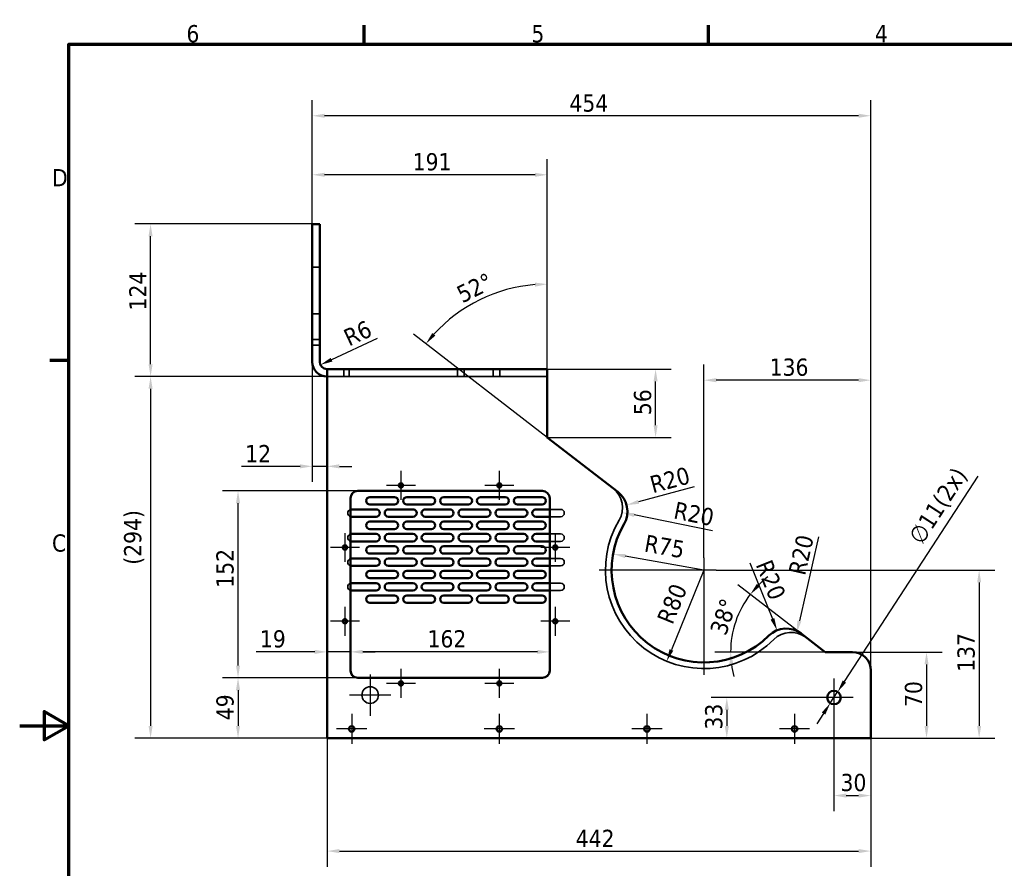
# Model space of a CAD drawing. Header units: millimetres. Extents: x 0 to 1680, y 0 to 1188.
# Tile 2 of 4: x 0 to 800, y 478 to 1168. Entities that reach past the tile are written whole.
import ezdxf

# ---------------------------------------------------------------- set-up
doc = ezdxf.new("R2010")
doc.units = ezdxf.units.MM
doc.header["$LTSCALE"] = 4
for name, color, linetype, lineweight in [('Borda (ISO)', 7, 'Continuous', 70), ('Dimensão (ISO)', 7, 'Continuous', 25), ('Marca de centro (ISO)', 7, 'Continuous', 25), ('Oculto (ISO)', 7, 'Continuous', 35), ('Visível (ISO)', 7, 'Continuous', 50)]:
    doc.layers.add(name, color=color, linetype=linetype, lineweight=lineweight)
doc.styles.add('Texto da nota (ISO)', font='tahoma.ttf')
doc.dimstyles.new('Padrão (ISO)', dxfattribs={"dimscale": 4, "dimtxt": 3.5, "dimasz": 2.5, "dimexe": 3.175, "dimexo": 0, "dimgap": 0.762, "dimtad": 1, "dimrnd": 1e-08, "dimzin": 0, "dimtxsty": 'Texto da nota (ISO)', "dimcen": 0.09, "dimdle": 10, "dimclrd": 256, "dimclre": 256, "dimclrt": 256, "dimazin": 0, "dimtfac": 1.001486, "dimtmove": 0, "dimatfit": 3, "dimfxl": 1, "dimtolj": 1, "dimtzin": 0, "dimlwd": -1, "dimlwe": -1, "dimarcsym": 0})

# ---------------------------------------------------------------- blocks, each defined once
blk = doc.blocks.new('Bordas Borda padrão')
at = {"layer": 'Borda (ISO)'}
for p, q in [((70, 287), (70, 290.9)), ((140, 287), (140, 290.9)), ((10, 222.75), (6.1, 222.75))]:
    blk.add_line(p, q, dxfattribs=at)
at = {"layer": 'Borda (ISO)', "flags": 128}
for points in [[(10, 10), (10, 287), (410, 287), (410, 10), (10, 10)], [(0, 148.5), (10, 148.5), (5, 151.39), (5, 145.61), (10, 148.5)]]:
    blk.add_lwpolyline(points, dxfattribs=at)
at = {"layer": 'Borda (ISO)', "char_height": 3.5, "attachment_point": 7, "style": 'Texto da nota (ISO)'}
for s, insert in [('6', (33.88, 287.33)), ('5', (103.98, 287.33)), ('4', (173.78, 287.4)), ('D', (6.57, 258.13)), ('C', (6.56, 183.81))]:
    blk.add_mtext(s, dxfattribs=dict(at, insert=insert))
blk = doc.blocks.new('*D10')
at = {"layer": 'Defpoints', "color": 0, "transparency": 16777216}
for p in [(106.38, 1001.87), (237.86, 1001.87), (249.86, 877.87)]:
    blk.add_point(p, dxfattribs=at)
at = {"layer": 'Dimensão (ISO)', "transparency": 16777216}
for p, q in [((237.86, 1001.87), (93.68, 1001.87)), ((106.38, 887.87), (106.38, 991.87)), ((249.86, 877.87), (93.68, 877.87))]:
    blk.add_line(p, q, dxfattribs=at)
for points in [[(104.71, 991.87), (108.04, 991.87), (106.38, 1001.87)], [(104.71, 887.87), (108.04, 887.87), (106.38, 877.87)]]:
    blk.add_solid(points, dxfattribs=at)
at = {"layer": 'Dimensão (ISO)', "transparency": 16777216, "insert": (89.04, 931.61), "char_height": 14, "attachment_point": 1, "rotation": 90, "style": 'Texto da nota (ISO)'}
blk.add_mtext('\\A1;124', dxfattribs=at)
blk = doc.blocks.new('*D11')
at = {"layer": 'Defpoints', "color": 0, "transparency": 16777216}
for p in [(249.86, 877.87), (106.38, 583.87), (249.86, 583.87)]:
    blk.add_point(p, dxfattribs=at)
at = {"layer": 'Dimensão (ISO)', "transparency": 16777216}
for p, q in [((249.86, 877.87), (93.68, 877.87)), ((106.38, 867.87), (106.38, 593.87)), ((249.86, 583.87), (93.68, 583.87))]:
    blk.add_line(p, q, dxfattribs=at)
for points in [[(104.71, 867.87), (108.04, 867.87), (106.38, 877.87)], [(104.71, 593.87), (108.04, 593.87), (106.38, 583.87)]]:
    blk.add_solid(points, dxfattribs=at)
at = {"layer": 'Dimensão (ISO)', "transparency": 16777216, "insert": (84.82, 724.86), "char_height": 14, "attachment_point": 1, "rotation": 90, "style": 'Texto da nota (ISO)'}
blk.add_mtext('\\A1;(294)', dxfattribs=at)
blk = doc.blocks.new('*D12')
at = {"layer": 'Defpoints', "color": 0, "transparency": 16777216}
for p in [(237.86, 889.87), (249.86, 804.84), (249.86, 804.84)]:
    blk.add_point(p, dxfattribs=at)
at = {"layer": 'Dimensão (ISO)', "transparency": 16777216}
for p, q in [((237.86, 889.87), (237.86, 792.14)), ((227.86, 804.84), (180.25, 804.84)), ((249.86, 804.84), (237.86, 804.84)), ((259.86, 804.84), (269.86, 804.84))]:
    blk.add_line(p, q, dxfattribs=at)
for points in [[(227.86, 806.51), (227.86, 803.17), (237.86, 804.84)], [(259.86, 806.51), (259.86, 803.17), (249.86, 804.84)]]:
    blk.add_solid(points, dxfattribs=at)
at = {"layer": 'Dimensão (ISO)', "transparency": 16777216, "insert": (183.3, 822.18), "char_height": 14, "attachment_point": 1, "style": 'Texto da nota (ISO)'}
blk.add_mtext('\\A1;12', dxfattribs=at)
blk = doc.blocks.new('*D15')
at = {"layer": 'Defpoints', "color": 0, "transparency": 16777216}
for p in [(249.86, 889.87), (244.42, 887.33)]:
    blk.add_point(p, dxfattribs=at)
at = {"layer": 'Dimensão (ISO)', "transparency": 16777216}
blk.add_line((290.47, 908.82), (253.48, 891.56), dxfattribs=at)
blk.add_solid([(252.78, 893.07), (254.19, 890.05), (244.42, 887.33)], dxfattribs=at)
at = {"layer": 'Dimensão (ISO)', "transparency": 16777216, "insert": (261.77, 914.85), "char_height": 14, "attachment_point": 1, "rotation": 25.01844, "style": 'Texto da nota (ISO)'}
blk.add_mtext('\\A1;R6', dxfattribs=at)
blk = doc.blocks.new('*D18')
at = {"layer": 'Defpoints', "color": 0, "transparency": 16777216}
for p in [(237.86, 1041.87), (237.86, 1001.87), (428.86, 883.87)]:
    blk.add_point(p, dxfattribs=at)
at = {"layer": 'Dimensão (ISO)', "transparency": 16777216}
for p, q in [((237.86, 1001.87), (237.86, 1054.57)), ((428.86, 883.87), (428.86, 1054.57)), ((418.86, 1041.87), (247.86, 1041.87))]:
    blk.add_line(p, q, dxfattribs=at)
for points in [[(247.86, 1043.53), (247.86, 1040.2), (237.86, 1041.87)], [(418.86, 1043.53), (418.86, 1040.2), (428.86, 1041.87)]]:
    blk.add_solid(points, dxfattribs=at)
at = {"layer": 'Dimensão (ISO)', "transparency": 16777216, "insert": (319.43, 1059.47), "char_height": 14, "attachment_point": 1, "style": 'Texto da nota (ISO)'}
blk.add_mtext('\\A1;191', dxfattribs=at)
blk = doc.blocks.new('*D19')
at = {"layer": 'Defpoints', "color": 0, "transparency": 16777216}
for p in [(249.86, 583.87), (691.86, 583.87), (691.86, 492.04)]:
    blk.add_point(p, dxfattribs=at)
at = {"layer": 'Dimensão (ISO)', "transparency": 16777216}
for p, q in [((249.86, 583.87), (249.86, 479.34)), ((691.86, 583.87), (691.86, 479.34)), ((259.86, 492.04), (681.86, 492.04))]:
    blk.add_line(p, q, dxfattribs=at)
for points in [[(259.86, 493.71), (259.86, 490.37), (249.86, 492.04)], [(681.86, 493.71), (681.86, 490.37), (691.86, 492.04)]]:
    blk.add_solid(points, dxfattribs=at)
at = {"layer": 'Dimensão (ISO)', "transparency": 16777216, "insert": (451.97, 509.38), "char_height": 14, "attachment_point": 1, "style": 'Texto da nota (ISO)'}
blk.add_mtext('\\A1;442', dxfattribs=at)
blk = doc.blocks.new('*D20')
at = {"layer": 'Defpoints', "color": 0, "transparency": 16777216}
for p in [(249.86, 654), (249.86, 653.47), (268.86, 653.47)]:
    blk.add_point(p, dxfattribs=at)
at = {"layer": 'Dimensão (ISO)', "transparency": 16777216}
for p, q in [((239.86, 654), (192.23, 654)), ((268.86, 654), (249.86, 654)), ((278.86, 654), (288.86, 654))]:
    blk.add_line(p, q, dxfattribs=at)
for points in [[(239.86, 655.66), (239.86, 652.33), (249.86, 654)], [(278.86, 655.66), (278.86, 652.33), (268.86, 654)]]:
    blk.add_solid(points, dxfattribs=at)
at = {"layer": 'Dimensão (ISO)', "transparency": 16777216, "insert": (195.27, 671.6), "char_height": 14, "attachment_point": 1, "style": 'Texto da nota (ISO)'}
blk.add_mtext('\\A1;19', dxfattribs=at)
blk = doc.blocks.new('*D21')
at = {"layer": 'Defpoints', "color": 0, "transparency": 16777216}
for p in [(268.86, 670.38), (430.86, 670.38), (268.86, 654)]:
    blk.add_point(p, dxfattribs=at)
at = {"layer": 'Dimensão (ISO)', "transparency": 16777216}
blk.add_line((420.86, 654), (278.86, 654), dxfattribs=at)
for points in [[(278.86, 655.66), (278.86, 652.33), (268.86, 654)], [(420.86, 655.66), (420.86, 652.33), (430.86, 654)]]:
    blk.add_solid(points, dxfattribs=at)
at = {"layer": 'Dimensão (ISO)', "transparency": 16777216, "insert": (331.48, 671.63), "char_height": 14, "attachment_point": 1, "style": 'Texto da nota (ISO)'}
blk.add_mtext('\\A1;162', dxfattribs=at)
blk = doc.blocks.new('*D22')
at = {"layer": 'Defpoints', "color": 0, "transparency": 16777216}
for p in [(274.86, 632.87), (177.47, 583.87), (249.86, 583.87)]:
    blk.add_point(p, dxfattribs=at)
at = {"layer": 'Dimensão (ISO)', "transparency": 16777216}
for p, q in [((274.86, 632.87), (164.77, 632.87)), ((177.47, 622.87), (177.47, 593.87)), ((249.86, 583.87), (164.77, 583.87))]:
    blk.add_line(p, q, dxfattribs=at)
for points in [[(175.8, 622.87), (179.14, 622.87), (177.47, 632.87)], [(175.8, 593.87), (179.14, 593.87), (177.47, 583.87)]]:
    blk.add_solid(points, dxfattribs=at)
at = {"layer": 'Dimensão (ISO)', "transparency": 16777216, "insert": (159.87, 598.44), "char_height": 14, "attachment_point": 1, "rotation": 90, "style": 'Texto da nota (ISO)'}
blk.add_mtext('\\A1;49', dxfattribs=at)
blk = doc.blocks.new('*D23')
at = {"layer": 'Defpoints', "color": 0, "transparency": 16777216}
for p in [(177.47, 784.87), (274.86, 784.87), (274.86, 632.87)]:
    blk.add_point(p, dxfattribs=at)
at = {"layer": 'Dimensão (ISO)', "transparency": 16777216}
for p, q in [((274.86, 784.87), (164.77, 784.87)), ((177.47, 642.87), (177.47, 774.87)), ((274.86, 632.87), (164.77, 632.87))]:
    blk.add_line(p, q, dxfattribs=at)
for points in [[(175.8, 774.87), (179.14, 774.87), (177.47, 784.87)], [(175.8, 642.87), (179.14, 642.87), (177.47, 632.87)]]:
    blk.add_solid(points, dxfattribs=at)
at = {"layer": 'Dimensão (ISO)', "transparency": 16777216, "insert": (159.84, 706.15), "char_height": 14, "attachment_point": 1, "rotation": 90, "style": 'Texto da nota (ISO)'}
blk.add_mtext('\\A1;152', dxfattribs=at)
blk = doc.blocks.new('*D24')
at = {"layer": 'Defpoints', "color": 0, "transparency": 16777216}
for p in [(676.86, 653.87), (691.86, 583.87), (737.1, 583.87)]:
    blk.add_point(p, dxfattribs=at)
at = {"layer": 'Dimensão (ISO)', "transparency": 16777216}
for p, q in [((676.86, 653.87), (749.8, 653.87)), ((737.1, 643.87), (737.1, 593.87)), ((691.86, 583.87), (749.8, 583.87))]:
    blk.add_line(p, q, dxfattribs=at)
for points in [[(735.44, 643.87), (738.77, 643.87), (737.1, 653.87)], [(735.44, 593.87), (738.77, 593.87), (737.1, 583.87)]]:
    blk.add_solid(points, dxfattribs=at)
at = {"layer": 'Dimensão (ISO)', "transparency": 16777216, "insert": (719.48, 609.21), "char_height": 14, "attachment_point": 1, "rotation": 90, "style": 'Texto da nota (ISO)'}
blk.add_mtext('\\A1;70', dxfattribs=at)
blk = doc.blocks.new('*D34')
at = {"layer": 'Defpoints', "color": 0, "transparency": 16777216}
for p in [(556.14, 874.87), (556.14, 730.43), (691.86, 638.87)]:
    blk.add_point(p, dxfattribs=at)
at = {"layer": 'Dimensão (ISO)', "transparency": 16777216}
for p, q in [((556.14, 730.43), (556.14, 887.57)), ((691.86, 638.87), (691.86, 887.57)), ((681.86, 874.87), (566.14, 874.87))]:
    blk.add_line(p, q, dxfattribs=at)
for points in [[(566.14, 876.54), (566.14, 873.2), (556.14, 874.87)], [(681.86, 876.54), (681.86, 873.2), (691.86, 874.87)]]:
    blk.add_solid(points, dxfattribs=at)
at = {"layer": 'Dimensão (ISO)', "transparency": 16777216, "insert": (609.61, 892.5), "char_height": 14, "attachment_point": 1, "style": 'Texto da nota (ISO)'}
blk.add_mtext('\\A1;136', dxfattribs=at)
blk = doc.blocks.new('*D35')
at = {"layer": 'Defpoints', "color": 0, "transparency": 16777216}
for p in [(566.14, 720.43), (691.86, 583.87), (779.86, 583.87)]:
    blk.add_point(p, dxfattribs=at)
at = {"layer": 'Dimensão (ISO)', "transparency": 16777216}
for p, q in [((566.14, 720.43), (792.56, 720.43)), ((779.86, 710.43), (779.86, 593.87)), ((691.86, 583.87), (792.56, 583.87))]:
    blk.add_line(p, q, dxfattribs=at)
for points in [[(778.19, 710.43), (781.52, 710.43), (779.86, 720.43)], [(778.19, 593.87), (781.52, 593.87), (779.86, 583.87)]]:
    blk.add_solid(points, dxfattribs=at)
at = {"layer": 'Dimensão (ISO)', "transparency": 16777216, "insert": (762.23, 637.79), "char_height": 14, "attachment_point": 1, "rotation": 90, "style": 'Texto da nota (ISO)'}
blk.add_mtext('\\A1;137', dxfattribs=at)
blk = doc.blocks.new('*D37')
at = {"layer": 'Defpoints', "color": 0, "transparency": 16777216}
for p in [(585.11, 686.47), (654.58, 653.87), (654.59, 653.89), (654.62, 653.87)]:
    blk.add_point(p, dxfattribs=at)
at = {"layer": 'Dimensão (ISO)', "transparency": 16777216}
for p, q in [((654.59, 653.89), (583.82, 708.57)), ((654.58, 653.87), (565.15, 653.87))]:
    blk.add_line(p, q, dxfattribs=at)
for start, end in [(127.37096, 134.83932), (142.30769, 180), (187.46836, 194.93672)]:
    blk.add_arc((654.62, 653.87), 76.77, start, end, dxfattribs=at)
for points in [[(601.74, 707.2), (599.24, 709.41), (593.87, 700.81)], [(576.84, 643.78), (580.16, 644), (577.85, 653.87)]]:
    blk.add_solid(points, dxfattribs=at)
at = {"layer": 'Dimensão (ISO)', "transparency": 16777216, "insert": (560.66, 671.02), "char_height": 14, "attachment_point": 1, "rotation": 71.15384, "style": 'Texto da nota (ISO)'}
blk.add_mtext('\\A1;38°', dxfattribs=at)
blk = doc.blocks.new('*D38')
at = {"layer": 'Defpoints', "color": 0, "transparency": 16777216}
for p in [(428.86, 883.87), (516.86, 883.87), (428.86, 828.31)]:
    blk.add_point(p, dxfattribs=at)
at = {"layer": 'Dimensão (ISO)', "transparency": 16777216}
for p, q in [((428.86, 883.87), (529.56, 883.87)), ((516.86, 838.31), (516.86, 873.87)), ((428.86, 828.31), (529.56, 828.31))]:
    blk.add_line(p, q, dxfattribs=at)
for points in [[(515.19, 873.87), (518.52, 873.87), (516.86, 883.87)], [(515.19, 838.31), (518.52, 838.31), (516.86, 828.31)]]:
    blk.add_solid(points, dxfattribs=at)
at = {"layer": 'Dimensão (ISO)', "transparency": 16777216, "insert": (499.25, 846.47), "char_height": 14, "attachment_point": 1, "rotation": 90, "style": 'Texto da nota (ISO)'}
blk.add_mtext('\\A1;56', dxfattribs=at)
blk = doc.blocks.new('*D39')
at = {"layer": 'Defpoints', "color": 0, "transparency": 16777216}
for p in [(391.5, 947.24), (428.82, 828.33), (428.86, 828.35), (428.86, 828.31)]:
    blk.add_point(p, dxfattribs=at)
at = {"layer": 'Dimensão (ISO)', "transparency": 16777216}
for p, q in [((428.86, 828.35), (428.86, 965.67)), ((428.82, 828.33), (320.16, 912.29))]:
    blk.add_line(p, q, dxfattribs=at)
blk.add_arc((428.86, 828.31), 124.66, 94.5973, 137.71039, dxfattribs=at)
for points in [[(418.8, 954.23), (418.93, 950.9), (428.86, 952.97)], [(337.91, 911.12), (335.36, 913.26), (330.21, 904.53)]]:
    blk.add_solid(points, dxfattribs=at)
at = {"layer": 'Dimensão (ISO)', "transparency": 16777216, "insert": (353.58, 949.87), "char_height": 14, "attachment_point": 1, "rotation": 26.15384, "style": 'Texto da nota (ISO)'}
blk.add_mtext('\\A1;52°', dxfattribs=at)
blk = doc.blocks.new('*D40')
at = {"layer": 'Defpoints', "color": 0, "transparency": 16777216}
for p in [(482.31, 733.67), (556.14, 720.43)]:
    blk.add_point(p, dxfattribs=at)
at = {"layer": 'Dimensão (ISO)', "transparency": 16777216}
blk.add_line((556.14, 720.43), (492.16, 731.91), dxfattribs=at)
blk.add_solid([(492.45, 733.55), (491.86, 730.27), (482.31, 733.67)], dxfattribs=at)
at = {"layer": 'Dimensão (ISO)', "transparency": 16777216, "insert": (509.44, 749.52), "char_height": 14, "attachment_point": 1, "rotation": 349.82741, "style": 'Texto da nota (ISO)'}
blk.add_mtext('\\A1;R75', dxfattribs=at)
blk = doc.blocks.new('*D41')
at = {"layer": 'Defpoints', "color": 0, "transparency": 16777216}
for p in [(556.14, 720.43), (525.96, 646.34)]:
    blk.add_point(p, dxfattribs=at)
at = {"layer": 'Dimensão (ISO)', "transparency": 16777216}
blk.add_line((556.14, 720.43), (529.74, 655.6), dxfattribs=at)
blk.add_solid([(528.19, 656.23), (531.28, 654.97), (525.96, 646.34)], dxfattribs=at)
at = {"layer": 'Dimensão (ISO)', "transparency": 16777216, "insert": (517.59, 680.75), "char_height": 14, "attachment_point": 1, "rotation": 67.84311, "style": 'Texto da nota (ISO)'}
blk.add_mtext('\\A1;R80', dxfattribs=at)
blk = doc.blocks.new('*D42')
at = {"layer": 'Defpoints', "color": 0, "transparency": 16777216}
for p in [(493.31, 773.36), (473.99, 768.16)]:
    blk.add_point(p, dxfattribs=at)
at = {"layer": 'Dimensão (ISO)', "transparency": 16777216}
blk.add_line((548.22, 788.16), (502.96, 775.96), dxfattribs=at)
blk.add_solid([(502.53, 777.57), (503.39, 774.35), (493.31, 773.36)], dxfattribs=at)
at = {"layer": 'Dimensão (ISO)', "transparency": 16777216, "insert": (510.97, 796.38), "char_height": 14, "attachment_point": 1, "rotation": 15.08051, "style": 'Texto da nota (ISO)'}
blk.add_mtext('\\A1;R20', dxfattribs=at)
blk = doc.blocks.new('*D43')
at = {"layer": 'Defpoints', "color": 0, "transparency": 16777216}
for p in [(470.01, 771.24), (489.61, 767.27)]:
    blk.add_point(p, dxfattribs=at)
at = {"layer": 'Dimensão (ISO)', "transparency": 16777216}
blk.add_line((563.17, 752.39), (499.41, 765.29), dxfattribs=at)
blk.add_solid([(499.74, 766.92), (499.08, 763.66), (489.61, 767.27)], dxfattribs=at)
at = {"layer": 'Dimensão (ISO)', "transparency": 16777216, "insert": (533.52, 776.38), "char_height": 14, "attachment_point": 1, "rotation": 348.56322, "style": 'Texto da nota (ISO)'}
blk.add_mtext('\\A1;R20', dxfattribs=at)
blk = doc.blocks.new('*D44')
at = {"layer": 'Defpoints', "color": 0, "transparency": 16777216}
for p in [(615.6, 671.55), (623.04, 652.99)]:
    blk.add_point(p, dxfattribs=at)
at = {"layer": 'Dimensão (ISO)', "transparency": 16777216}
blk.add_line((593.56, 726.49), (611.87, 680.83), dxfattribs=at)
blk.add_solid([(613.42, 681.45), (610.33, 680.21), (615.6, 671.55)], dxfattribs=at)
at = {"layer": 'Dimensão (ISO)', "transparency": 16777216, "insert": (611.05, 730.22), "char_height": 14, "attachment_point": 1, "rotation": 291.86084, "style": 'Texto da nota (ISO)'}
blk.add_mtext('\\A1;R20', dxfattribs=at)
blk = doc.blocks.new('*D45')
at = {"layer": 'Defpoints', "color": 0, "transparency": 16777216}
for p in [(631.49, 669.4), (627.03, 649.91)]:
    blk.add_point(p, dxfattribs=at)
at = {"layer": 'Dimensão (ISO)', "transparency": 16777216}
blk.add_line((649.38, 747.61), (633.72, 679.15), dxfattribs=at)
blk.add_solid([(632.1, 679.52), (635.35, 678.78), (631.49, 669.4)], dxfattribs=at)
at = {"layer": 'Dimensão (ISO)', "transparency": 16777216, "insert": (624.65, 718.57), "char_height": 14, "attachment_point": 1, "rotation": 77.12054, "style": 'Texto da nota (ISO)'}
blk.add_mtext('\\A1;R20', dxfattribs=at)
blk = doc.blocks.new('*D46')
at = {"layer": 'Defpoints', "color": 0, "transparency": 16777216}
for p in [(237.86, 1089.87), (237.86, 1001.87), (691.86, 638.87)]:
    blk.add_point(p, dxfattribs=at)
at = {"layer": 'Dimensão (ISO)', "transparency": 16777216}
for p, q in [((237.86, 1001.87), (237.86, 1102.57)), ((691.86, 638.87), (691.86, 1102.57)), ((681.86, 1089.87), (247.86, 1089.87))]:
    blk.add_line(p, q, dxfattribs=at)
for points in [[(247.86, 1091.53), (247.86, 1088.2), (237.86, 1089.87)], [(681.86, 1091.53), (681.86, 1088.2), (691.86, 1089.87)]]:
    blk.add_solid(points, dxfattribs=at)
at = {"layer": 'Dimensão (ISO)', "transparency": 16777216, "insert": (446.84, 1107.21), "char_height": 14, "attachment_point": 1, "style": 'Texto da nota (ISO)'}
blk.add_mtext('\\A1;454', dxfattribs=at)
blk = doc.blocks.new('*D48')
at = {"layer": 'Defpoints', "color": 0, "transparency": 16777216}
for p in [(661.86, 601.37), (691.86, 583.87), (691.86, 537.18)]:
    blk.add_point(p, dxfattribs=at)
at = {"layer": 'Dimensão (ISO)', "transparency": 16777216}
for p, q in [((661.86, 601.37), (661.86, 524.48)), ((691.86, 583.87), (691.86, 524.48)), ((671.86, 537.18), (681.86, 537.18))]:
    blk.add_line(p, q, dxfattribs=at)
for points in [[(671.86, 538.85), (671.86, 535.51), (661.86, 537.18)], [(681.86, 538.85), (681.86, 535.51), (691.86, 537.18)]]:
    blk.add_solid(points, dxfattribs=at)
at = {"layer": 'Dimensão (ISO)', "transparency": 16777216, "insert": (667.19, 554.81), "char_height": 14, "attachment_point": 1, "style": 'Texto da nota (ISO)'}
blk.add_mtext('\\A1;30', dxfattribs=at)
blk = doc.blocks.new('*D49')
at = {"layer": 'Defpoints', "color": 0, "transparency": 16777216}
for p in [(646.36, 616.87), (574.76, 583.87), (574.76, 583.87)]:
    blk.add_point(p, dxfattribs=at)
at = {"layer": 'Dimensão (ISO)', "transparency": 16777216}
for p, q in [((646.36, 616.87), (562.06, 616.87)), ((574.76, 606.87), (574.76, 593.87))]:
    blk.add_line(p, q, dxfattribs=at)
for points in [[(573.09, 606.87), (576.43, 606.87), (574.76, 616.87)], [(573.09, 593.87), (576.43, 593.87), (574.76, 583.87)]]:
    blk.add_solid(points, dxfattribs=at)
at = {"layer": 'Dimensão (ISO)', "transparency": 16777216, "insert": (557.13, 590.86), "char_height": 14, "attachment_point": 1, "rotation": 90, "style": 'Texto da nota (ISO)'}
blk.add_mtext('\\A1;33', dxfattribs=at)
blk = doc.blocks.new('*D50')
at = {"layer": 'Defpoints', "color": 0, "transparency": 16777216}
for p in [(664.86, 621.47), (658.85, 612.26)]:
    blk.add_point(p, dxfattribs=at)
at = {"layer": 'Dimensão (ISO)', "transparency": 16777216}
for p, q in [((670.32, 629.85), (779.1, 796.79)), ((658.85, 612.26), (664.86, 621.47)), ((653.39, 603.88), (647.93, 595.5))]:
    blk.add_line(p, q, dxfattribs=at)
for points in [[(668.92, 630.76), (671.72, 628.94), (664.86, 621.47)], [(652, 604.79), (654.79, 602.97), (658.85, 612.26)]]:
    blk.add_solid(points, dxfattribs=at)
at = {"layer": 'Dimensão (ISO)', "transparency": 16777216, "insert": (721.59, 748.01), "char_height": 14, "attachment_point": 1, "rotation": 56.90976, "style": 'Texto da nota (ISO)'}
blk.add_mtext('\\A1;\\fTahoma|b0|i0;\\H14.0000;∅11(2x)', dxfattribs=at)

msp = doc.modelspace()

# ---------------------------------------------------------------- linework, layer by layer
at = {"layer": 'Marca de centro (ISO)', "linetype": 'Continuous'}
for p, q in [((309.856, 801.116), (309.856, 777.616)), ((389.856, 801.116), (389.856, 777.616)), ((321.606, 789.366), (298.106, 789.366)), ((401.606, 789.366), (378.106, 789.366)), ((264.356, 750.616), (264.356, 727.116)), ((435.356, 750.616), (435.356, 727.116)), ((276.106, 738.866), (252.606, 738.866)), ((447.106, 738.866), (423.606, 738.866)), ((556.135, 730.428), (556.135, 635.428)), ((566.135, 720.428), (471.135, 720.428)), ((264.356, 690.616), (264.356, 667.116)), ((435.356, 690.616), (435.356, 667.116)), ((276.106, 678.866), (252.606, 678.866)), ((447.106, 678.866), (423.606, 678.866)), ((284.856, 635.616), (284.856, 602.116)), ((309.856, 640.116), (309.856, 616.616)), ((389.856, 640.116), (389.856, 616.616)), ((661.856, 632.366), (661.856, 601.366)), ((321.606, 628.366), (298.106, 628.366)), ((401.606, 628.366), (378.106, 628.366)), ((301.606, 618.866), (268.106, 618.866)), ((677.356, 616.866), (646.356, 616.866)), ((269.856, 603.616), (269.856, 579.116)), ((389.856, 603.616), (389.856, 579.116)), ((509.856, 603.616), (509.856, 579.116)), ((629.856, 603.616), (629.856, 579.116)), ((282.106, 591.366), (257.606, 591.366)), ((402.106, 591.366), (377.606, 591.366)), ((522.106, 591.366), (497.606, 591.366)), ((642.106, 591.366), (617.606, 591.366))]:
    msp.add_line(p, q, dxfattribs=at)
at = {"layer": 'Oculto (ISO)'}
for p, q in [((237.856, 966.866), (243.856, 966.866)), ((237.856, 928.866), (243.856, 928.866)), ((237.856, 907.866), (243.856, 907.866)), ((237.856, 903.366), (243.856, 903.366)), ((263.356, 883.866), (263.356, 877.866)), ((267.856, 883.866), (267.856, 877.866)), ((355.791, 877.866), (355.791, 883.866)), ((361.291, 877.866), (361.291, 883.866)), ((384.791, 877.866), (384.791, 883.866)), ((390.291, 877.866), (390.291, 883.866)), ((428.856, 877.866), (249.856, 877.866)), ((430.856, 769.866), (439.675, 769.866)), ((439.675, 763.866), (430.856, 763.866)), ((430.856, 749.866), (439.675, 749.866)), ((439.675, 743.866), (430.856, 743.866)), ((430.856, 729.866), (439.675, 729.866)), ((439.675, 723.866), (430.856, 723.866)), ((430.856, 709.866), (439.675, 709.866)), ((439.675, 703.866), (430.856, 703.866))]:
    msp.add_line(p, q, dxfattribs=at)
msp.add_circle((284.856, 618.866), 6.75, dxfattribs=at)
for centre, radius, start, end in [((470.005, 771.238), 20, 329.463008, 52.307686), ((269.675, 766.866), 3, 105.829638, 254.170362), ((439.675, 766.866), 3, 270, 90), ((556.135, 720.428), 80, 149.463008, 315.152365), ((269.675, 746.866), 3, 105.829638, 254.170362), ((439.675, 746.866), 3, 270, 90), ((269.675, 726.866), 3, 105.829638, 254.170362), ((439.675, 726.866), 3, 270, 90), ((269.675, 706.866), 3, 105.829638, 254.170362), ((439.675, 706.866), 3, 270, 90), ((627.034, 649.906), 20, 52.307686, 135.152365)]:
    msp.add_arc(centre, radius, start, end, dxfattribs=at)
at = {"layer": 'Visível (ISO)'}
for p, q in [((243.856, 1001.866), (237.856, 1001.866)), ((237.856, 981.866), (237.856, 1001.866)), ((243.856, 1001.866), (243.856, 981.866)), ((237.856, 981.866), (237.856, 889.866)), ((243.856, 981.866), (243.856, 889.866)), ((249.856, 871.866), (249.856, 883.866)), ((249.856, 883.866), (428.856, 883.866)), ((428.856, 883.866), (428.856, 871.866)), ((249.856, 583.866), (249.856, 871.866)), ((428.856, 828.307), (428.856, 871.866)), ((486.223, 783.982), (428.856, 828.307)), ((274.856, 784.866), (424.856, 784.866)), ((268.856, 638.866), (268.856, 778.866)), ((284.675, 779.866), (304.675, 779.866)), ((314.675, 779.866), (334.675, 779.866)), ((344.675, 779.866), (364.675, 779.866)), ((374.675, 779.866), (394.675, 779.866)), ((404.675, 779.866), (424.675, 779.866)), ((430.856, 778.866), (430.856, 638.866)), ((269.675, 769.866), (289.675, 769.866)), ((304.675, 773.866), (284.675, 773.866)), ((299.675, 769.866), (319.675, 769.866)), ((334.675, 773.866), (314.675, 773.866)), ((329.675, 769.866), (349.675, 769.866)), ((364.675, 773.866), (344.675, 773.866)), ((359.675, 769.866), (379.675, 769.866)), ((394.675, 773.866), (374.675, 773.866)), ((389.675, 769.866), (409.675, 769.866)), ((424.675, 773.866), (404.675, 773.866)), ((419.675, 769.866), (430.856, 769.866)), ((289.675, 763.866), (269.675, 763.866)), ((319.675, 763.866), (299.675, 763.866)), ((349.675, 763.866), (329.675, 763.866)), ((379.675, 763.866), (359.675, 763.866)), ((409.675, 763.866), (389.675, 763.866)), ((430.856, 763.866), (419.675, 763.866)), ((284.675, 759.866), (304.675, 759.866)), ((304.675, 753.866), (284.675, 753.866)), ((314.675, 759.866), (334.675, 759.866)), ((334.675, 753.866), (314.675, 753.866)), ((344.675, 759.866), (364.675, 759.866)), ((364.675, 753.866), (344.675, 753.866)), ((374.675, 759.866), (394.675, 759.866)), ((394.675, 753.866), (374.675, 753.866)), ((404.675, 759.866), (424.675, 759.866)), ((424.675, 753.866), (404.675, 753.866)), ((269.675, 749.866), (289.675, 749.866)), ((299.675, 749.866), (319.675, 749.866)), ((329.675, 749.866), (349.675, 749.866)), ((359.675, 749.866), (379.675, 749.866)), ((389.675, 749.866), (409.675, 749.866)), ((419.675, 749.866), (430.856, 749.866)), ((289.675, 743.866), (269.675, 743.866)), ((284.675, 739.866), (304.675, 739.866)), ((319.675, 743.866), (299.675, 743.866)), ((314.675, 739.866), (334.675, 739.866)), ((349.675, 743.866), (329.675, 743.866)), ((344.675, 739.866), (364.675, 739.866)), ((379.675, 743.866), (359.675, 743.866)), ((374.675, 739.866), (394.675, 739.866)), ((409.675, 743.866), (389.675, 743.866)), ((404.675, 739.866), (424.675, 739.866)), ((430.856, 743.866), (419.675, 743.866)), ((269.675, 729.866), (289.675, 729.866)), ((304.675, 733.866), (284.675, 733.866)), ((299.675, 729.866), (319.675, 729.866)), ((334.675, 733.866), (314.675, 733.866)), ((329.675, 729.866), (349.675, 729.866)), ((364.675, 733.866), (344.675, 733.866)), ((359.675, 729.866), (379.675, 729.866)), ((394.675, 733.866), (374.675, 733.866)), ((389.675, 729.866), (409.675, 729.866)), ((424.675, 733.866), (404.675, 733.866)), ((419.675, 729.866), (430.856, 729.866)), ((289.675, 723.866), (269.675, 723.866)), ((319.675, 723.866), (299.675, 723.866)), ((349.675, 723.866), (329.675, 723.866)), ((379.675, 723.866), (359.675, 723.866)), ((409.675, 723.866), (389.675, 723.866)), ((430.856, 723.866), (419.675, 723.866)), ((284.675, 719.866), (304.675, 719.866)), ((304.675, 713.866), (284.675, 713.866)), ((314.675, 719.866), (334.675, 719.866)), ((334.675, 713.866), (314.675, 713.866)), ((344.675, 719.866), (364.675, 719.866)), ((364.675, 713.866), (344.675, 713.866)), ((374.675, 719.866), (394.675, 719.866)), ((394.675, 713.866), (374.675, 713.866)), ((404.675, 719.866), (424.675, 719.866)), ((424.675, 713.866), (404.675, 713.866)), ((269.675, 709.866), (289.675, 709.866)), ((299.675, 709.866), (319.675, 709.866)), ((329.675, 709.866), (349.675, 709.866)), ((359.675, 709.866), (379.675, 709.866)), ((389.675, 709.866), (409.675, 709.866)), ((419.675, 709.866), (430.856, 709.866)), ((289.675, 703.866), (269.675, 703.866)), ((284.675, 699.866), (304.675, 699.866)), ((319.675, 703.866), (299.675, 703.866)), ((314.675, 699.866), (334.675, 699.866)), ((349.675, 703.866), (329.675, 703.866)), ((344.675, 699.866), (364.675, 699.866)), ((379.675, 703.866), (359.675, 703.866)), ((374.675, 699.866), (394.675, 699.866)), ((409.675, 703.866), (389.675, 703.866)), ((404.675, 699.866), (424.675, 699.866)), ((430.856, 703.866), (419.675, 703.866)), ((304.675, 693.866), (284.675, 693.866)), ((334.675, 693.866), (314.675, 693.866)), ((364.675, 693.866), (344.675, 693.866)), ((394.675, 693.866), (374.675, 693.866)), ((424.675, 693.866), (404.675, 693.866)), ((654.619, 653.866), (635.273, 668.815)), ((676.856, 653.866), (654.619, 653.866)), ((424.856, 632.866), (274.856, 632.866)), ((691.856, 638.866), (691.856, 583.866)), ((249.856, 583.866), (691.856, 583.866))]:
    msp.add_line(p, q, dxfattribs=at)
for centre, radius in [((309.856, 789.366), 1.75), ((389.856, 789.366), 1.75), ((264.356, 738.866), 1.75), ((435.356, 738.866), 1.75), ((264.356, 678.866), 1.75), ((435.356, 678.866), 1.75), ((309.856, 628.366), 1.75), ((389.856, 628.366), 1.75), ((661.856, 616.866), 5.5), ((269.856, 591.366), 2.25), ((389.856, 591.366), 2.25), ((509.856, 591.366), 2.25), ((629.856, 591.366), 2.25)]:
    msp.add_circle(centre, radius, dxfattribs=at)
for centre, radius, start, end in [((249.856, 889.866), 12, 180, 270), ((249.856, 889.866), 6, 180, 270), ((274.856, 778.866), 6, 90, 180), ((424.856, 778.866), 6, 0, 90), ((284.675, 776.866), 3, 90, 270), ((304.675, 776.866), 3, 270, 90), ((314.675, 776.866), 3, 90, 270), ((334.675, 776.866), 3, 270, 90), ((344.675, 776.866), 3, 90, 270), ((364.675, 776.866), 3, 270, 90), ((374.675, 776.866), 3, 90, 270), ((394.675, 776.866), 3, 270, 90), ((404.675, 776.866), 3, 90, 270), ((424.675, 776.866), 3, 270, 90), ((473.994, 768.156), 20, 329.841734, 52.307686), ((269.675, 766.866), 3, 90, 105.829638), ((289.675, 766.866), 3, 270, 90), ((299.675, 766.866), 3, 90, 270), ((319.675, 766.866), 3, 270, 90), ((329.675, 766.866), 3, 90, 270), ((349.675, 766.866), 3, 270, 90), ((359.675, 766.866), 3, 90, 270), ((379.675, 766.866), 3, 270, 90), ((389.675, 766.866), 3, 90, 270), ((409.675, 766.866), 3, 270, 90), ((419.675, 766.866), 3, 90, 270), ((269.675, 766.866), 3, 254.170362, 270), ((284.675, 756.866), 3, 90, 270), ((304.675, 756.866), 3, 270, 90), ((314.675, 756.866), 3, 90, 270), ((334.675, 756.866), 3, 270, 90), ((344.675, 756.866), 3, 90, 270), ((364.675, 756.866), 3, 270, 90), ((374.675, 756.866), 3, 90, 270), ((394.675, 756.866), 3, 270, 90), ((404.675, 756.866), 3, 90, 270), ((424.675, 756.866), 3, 270, 90), ((556.135, 720.428), 75, 149.841734, 314.773639), ((269.675, 746.866), 3, 90, 105.829638), ((289.675, 746.866), 3, 270, 90), ((299.675, 746.866), 3, 90, 270), ((319.675, 746.866), 3, 270, 90), ((329.675, 746.866), 3, 90, 270), ((349.675, 746.866), 3, 270, 90), ((359.675, 746.866), 3, 90, 270), ((379.675, 746.866), 3, 270, 90), ((389.675, 746.866), 3, 90, 270), ((409.675, 746.866), 3, 270, 90), ((419.675, 746.866), 3, 90, 270), ((269.675, 746.866), 3, 254.170362, 270), ((284.675, 736.866), 3, 90, 270), ((304.675, 736.866), 3, 270, 90), ((314.675, 736.866), 3, 90, 270), ((334.675, 736.866), 3, 270, 90), ((344.675, 736.866), 3, 90, 270), ((364.675, 736.866), 3, 270, 90), ((374.675, 736.866), 3, 90, 270), ((394.675, 736.866), 3, 270, 90), ((404.675, 736.866), 3, 90, 270), ((424.675, 736.866), 3, 270, 90), ((269.675, 726.866), 3, 90, 105.829638), ((289.675, 726.866), 3, 270, 90), ((299.675, 726.866), 3, 90, 270), ((319.675, 726.866), 3, 270, 90), ((329.675, 726.866), 3, 90, 270), ((349.675, 726.866), 3, 270, 90), ((359.675, 726.866), 3, 90, 270), ((379.675, 726.866), 3, 270, 90), ((389.675, 726.866), 3, 90, 270), ((409.675, 726.866), 3, 270, 90), ((419.675, 726.866), 3, 90, 270), ((269.675, 726.866), 3, 254.170362, 270), ((284.675, 716.866), 3, 90, 270), ((304.675, 716.866), 3, 270, 90), ((314.675, 716.866), 3, 90, 270), ((334.675, 716.866), 3, 270, 90), ((344.675, 716.866), 3, 90, 270), ((364.675, 716.866), 3, 270, 90), ((374.675, 716.866), 3, 90, 270), ((394.675, 716.866), 3, 270, 90), ((404.675, 716.866), 3, 90, 270), ((424.675, 716.866), 3, 270, 90), ((269.675, 706.866), 3, 90, 105.829638), ((289.675, 706.866), 3, 270, 90), ((299.675, 706.866), 3, 90, 270), ((319.675, 706.866), 3, 270, 90), ((329.675, 706.866), 3, 90, 270), ((349.675, 706.866), 3, 270, 90), ((359.675, 706.866), 3, 90, 270), ((379.675, 706.866), 3, 270, 90), ((389.675, 706.866), 3, 90, 270), ((409.675, 706.866), 3, 270, 90), ((419.675, 706.866), 3, 90, 270), ((269.675, 706.866), 3, 254.170362, 270), ((284.675, 696.866), 3, 90, 270), ((304.675, 696.866), 3, 270, 90), ((314.675, 696.866), 3, 90, 270), ((334.675, 696.866), 3, 270, 90), ((344.675, 696.866), 3, 90, 270), ((364.675, 696.866), 3, 270, 90), ((374.675, 696.866), 3, 90, 270), ((394.675, 696.866), 3, 270, 90), ((404.675, 696.866), 3, 90, 270), ((424.675, 696.866), 3, 270, 90), ((623.044, 652.988), 20, 52.307686, 134.773639), ((676.856, 638.866), 15, 0, 90), ((274.856, 638.866), 6, 180, 270), ((424.856, 638.866), 6, 270, 0)]:
    msp.add_arc(centre, radius, start, end, dxfattribs=at)

# ---------------------------------------------------------------- block references
at = {"xscale": 4, "yscale": 4, "zscale": 4}
msp.add_blockref('Bordas Borda padrão', (0, 0), dxfattribs=at)

# ---------------------------------------------------------------- dimensions: what is measured, and where the dimension line sits
at = {"layer": 'Dimensão (ISO)'}
for base, p1, p2, angle, override, picture, middle in [((237.856, 1089.866), (691.856, 638.866), (237.856, 1001.866), 180, {"dimgap": 0.762, "dimdec": 0, "dimtol": 0, "dimlim": 0, "dimtp": 0, "dimtm": 0, "dimtdec": 2, "dimtofl": 0, "dimatfit": 1}, '*D46', (462.176, 1089.866)), ((237.856, 1041.866), (428.856, 883.866), (237.856, 1001.866), 180, {"dimgap": 0.762, "dimdec": 0, "dimtol": 0, "dimlim": 0, "dimtp": 0, "dimtm": 0, "dimtdec": 2, "dimtofl": 0, "dimatfit": 1}, '*D18', (333.356, 1041.866)), ((106.377, 1001.866), (249.856, 877.866), (237.856, 1001.866), 90, {"dimgap": 0.762, "dimdec": 0, "dimtol": 0, "dimlim": 0, "dimtp": 0, "dimtm": 0, "dimtdec": 2, "dimtofl": 0, "dimatfit": 1}, '*D10', (106.377, 946.074)), ((249.856, 804.841), (237.856, 889.866), (249.856, 804.841), 180, {"dimgap": 0.762, "dimdec": 0, "dimse2": 1, "dimtol": 0, "dimlim": 0, "dimtp": 0, "dimtm": 0, "dimtdec": 2, "dimtofl": 1, "dimatfit": 1}, '*D12', (192.323, 804.841)), ((556.135, 874.868), (691.856, 638.866), (556.135, 730.428), 180, {"dimgap": 0.762, "dimdec": 0, "dimtol": 0, "dimlim": 0, "dimtp": 0, "dimtm": 0, "dimtdec": 2, "dimtofl": 0, "dimatfit": 1}, '*D34', (623.996, 874.868)), ((516.856, 883.866), (428.856, 828.307), (428.856, 883.866), 270, {"dimgap": 0.762, "dimdec": 0, "dimtol": 0, "dimlim": 0, "dimtp": 0, "dimtm": 0, "dimtdec": 2, "dimtofl": 0, "dimatfit": 1}, '*D38', (516.856, 856.087)), ((177.469, 784.866), (274.856, 632.866), (274.856, 784.866), 90, {"dimgap": 0.762, "dimdec": 0, "dimtol": 0, "dimlim": 0, "dimtp": 0, "dimtm": 0, "dimtdec": 2, "dimtofl": 0, "dimatfit": 1}, '*D23', (177.469, 720.433)), ((779.856, 583.866), (566.135, 720.428), (691.856, 583.866), 90, {"dimgap": 0.762, "dimdec": 0, "dimtol": 0, "dimlim": 0, "dimtp": 0, "dimtm": 0, "dimtdec": 2, "dimtofl": 0, "dimatfit": 1}, '*D35', (779.856, 652.147)), ((268.856, 653.997), (430.856, 670.381), (268.856, 670.381), 180, {"dimgap": 0.762, "dimdec": 0, "dimse1": 1, "dimse2": 1, "dimtol": 0, "dimlim": 0, "dimtp": 0, "dimtm": 0, "dimtdec": 2, "dimtofl": 0, "dimatfit": 1}, '*D21', (345.759, 653.997)), ((737.102, 583.866), (676.856, 653.866), (691.856, 583.866), 270, {"dimgap": 0.762, "dimdec": 0, "dimtol": 0, "dimlim": 0, "dimtp": 0, "dimtm": 0, "dimtdec": 2, "dimtofl": 0, "dimatfit": 1}, '*D24', (737.102, 618.866)), ((177.469, 583.866), (274.856, 632.866), (249.856, 583.866), 90, {"dimgap": 0.762, "dimdec": 0, "dimtol": 0, "dimlim": 0, "dimtp": 0, "dimtm": 0, "dimtdec": 2, "dimtofl": 0, "dimatfit": 1}, '*D22', (177.469, 608.366)), ((574.761, 583.866), (646.356, 616.866), (574.761, 583.866), 90, {"dimgap": 0.762, "dimdec": 0, "dimse2": 1, "dimtol": 0, "dimlim": 0, "dimtp": 0, "dimtm": 0, "dimtdec": 2, "dimtofl": 0, "dimatfit": 1}, '*D49', (574.761, 600.366)), ((691.856, 537.181), (661.856, 601.366), (691.856, 583.866), 180, {"dimgap": 0.762, "dimdec": 0, "dimtol": 0, "dimlim": 0, "dimtp": 0, "dimtm": 0, "dimtdec": 2, "dimtofl": 0, "dimatfit": 1}, '*D48', (676.856, 537.181))]:
    dim = msp.add_linear_dim(base=base, p1=p1, p2=p2, angle=angle, dimstyle='Padrão (ISO)', override=override, dxfattribs=at)
    dim.commit()
    dim.dimension.update_dxf_attribs({"geometry": picture, "text_midpoint": middle, "dimtype": 160})
for base, center, p1, p2, picture, middle in [((391.5025, 947.2421), (428.8563, 828.3072), (428.8563, 828.3472), (428.8246, 828.3317), '*D39', (373.9071, 940.2062)), ((585.1127, 686.4671), (654.6193, 653.8661), (654.5877, 653.8906), (654.5793, 653.8661), '*D37', (581.9628, 678.6658))]:
    dim = msp.add_angular_dim_3p(base=base, center=center, p1=p1, p2=p2, dimstyle='Padrão (ISO)', override={"dimgap": 0.762, "dimadec": 0, "dimtol": 0, "dimlim": 0, "dimtp": 0, "dimtm": 0, "dimtdec": 2}, dxfattribs=at)
    dim.commit()
    dim.dimension.update_dxf_attribs({"geometry": picture, "text_midpoint": middle, "dimtype": 165})
for center, mpoint, override, picture, middle in [((249.856, 889.866), (244.419, 887.329), {"dimgap": 0.762, "dimdec": 0, "dimlfac": 1, "dimcen": 0, "dimtol": 0, "dimlim": 0, "dimtp": 0, "dimtm": 0, "dimtdec": 2, "dimtofl": 0}, '*D15', (278.463, 903.217)), ((470.005, 771.238), (489.608, 767.272), {"dimgap": 0.762, "dimdec": 0, "dimlfac": 1, "dimcen": 0, "dimtol": 0, "dimlim": 0, "dimtp": 0, "dimtm": 0, "dimtdec": 2, "dimtofl": 0}, '*D43', (545.103, 756.045)), ((627.034, 649.906), (631.492, 669.403), {"dimgap": 0.762, "dimdec": 0, "dimlfac": 1, "dimcen": 0, "dimtol": 0, "dimlim": 0, "dimtp": 0, "dimtm": 0, "dimtdec": 2, "dimtofl": 0}, '*D45', (645.266, 729.644)), ((556.135, 720.428), (482.314, 733.675), {"dimgap": 0.762, "dimdec": 0, "dimlfac": 1, "dimcen": 0, "dimdle": 0, "dimtol": 0, "dimlim": 0, "dimtp": 0, "dimtm": 0, "dimtdec": 2, "dimtofl": 0, "dimtmove": 2}, '*D40', (523.216, 739.79)), ((623.044, 652.988), (615.597, 671.55), {"dimgap": 0.762, "dimdec": 0, "dimlfac": 1, "dimcen": 0, "dimtol": 0, "dimlim": 0, "dimtp": 0, "dimtm": 0, "dimtdec": 2, "dimtofl": 0}, '*D44', (600.421, 709.377)), ((556.135, 720.428), (525.964, 646.336), {"dimgap": 0.762, "dimdec": 0, "dimlfac": 1, "dimcen": 0, "dimdle": 0, "dimtol": 0, "dimlim": 0, "dimtp": 0, "dimtm": 0, "dimtdec": 2, "dimtofl": 0, "dimtmove": 2}, '*D41', (530.173, 692.238))]:
    dim = msp.add_radius_dim(center=center, mpoint=mpoint, dimstyle='Padrão (ISO)', override=override, dxfattribs=at)
    dim.commit()
    dim.dimension.update_dxf_attribs({"geometry": picture, "text_midpoint": middle, "dimtype": 164})
dim = msp.add_linear_dim(base=(106.377, 583.866), p1=(249.856, 877.866), p2=(249.856, 583.866), angle=90, text='(<>)', dimstyle='Padrão (ISO)', override={"dimgap": 0.762, "dimdec": 0, "dimtol": 0, "dimlim": 0, "dimtp": 0, "dimtm": 0, "dimtdec": 2, "dimtofl": 0, "dimatfit": 1}, dxfattribs=at)
dim.commit()
dim.dimension.update_dxf_attribs({"geometry": '*D11', "text_midpoint": (106.377, 746.988), "dimtype": 160})
dim = msp.add_diameter_dim_2p(p1=(658.854, 612.258), p2=(664.859, 621.474), text='\\fTahoma|b0|i0;\\H14.0000;<>(2x)', dimstyle='Padrão (ISO)', override={"dimgap": 0.762, "dimdec": 0, "dimlfac": 1, "dimtol": 0, "dimlim": 0, "dimtp": 0, "dimtm": 0, "dimtdec": 2, "dimatfit": 2}, dxfattribs=at)
dim.commit()
dim.dimension.update_dxf_attribs({"geometry": '*D50', "text_midpoint": (758.542, 765.238), "dimtype": 163})
dim = msp.add_radius_dim(center=(473.994, 768.156), mpoint=(493.306, 773.359), dimstyle='Padrão (ISO)', override={"dimgap": 0.762, "dimdec": 0, "dimlfac": 1, "dimcen": 0, "dimtol": 0, "dimlim": 0, "dimtp": 0, "dimtm": 0, "dimtdec": 2, "dimtofl": 0}, dxfattribs=at)
dim.commit()
dim.dimension.update_dxf_attribs({"geometry": '*D42', "text_midpoint": (527.727, 793.342)})
for base, p1, p2, override, picture, middle in [((249.856, 653.997), (268.856, 653.472), (249.856, 653.472), {"dimgap": 0.762, "dimdec": 0, "dimse1": 1, "dimse2": 1, "dimtol": 0, "dimlim": 0, "dimtp": 0, "dimtm": 0, "dimtdec": 2, "dimtofl": 1, "dimatfit": 1}, '*D20', (204.323, 653.997)), ((691.856, 492.041), (249.856, 583.866), (691.856, 583.866), {"dimgap": 0.762, "dimdec": 0, "dimtol": 0, "dimlim": 0, "dimtp": 0, "dimtm": 0, "dimtdec": 2, "dimtofl": 0, "dimatfit": 1}, '*D19', (467.124, 492.041))]:
    dim = msp.add_linear_dim(base=base, p1=p1, p2=p2, dimstyle='Padrão (ISO)', override=override, dxfattribs=at)
    dim.commit()
    dim.dimension.update_dxf_attribs({"geometry": picture, "text_midpoint": middle, "dimtype": 160})

doc.saveas('drawing.dxf')
